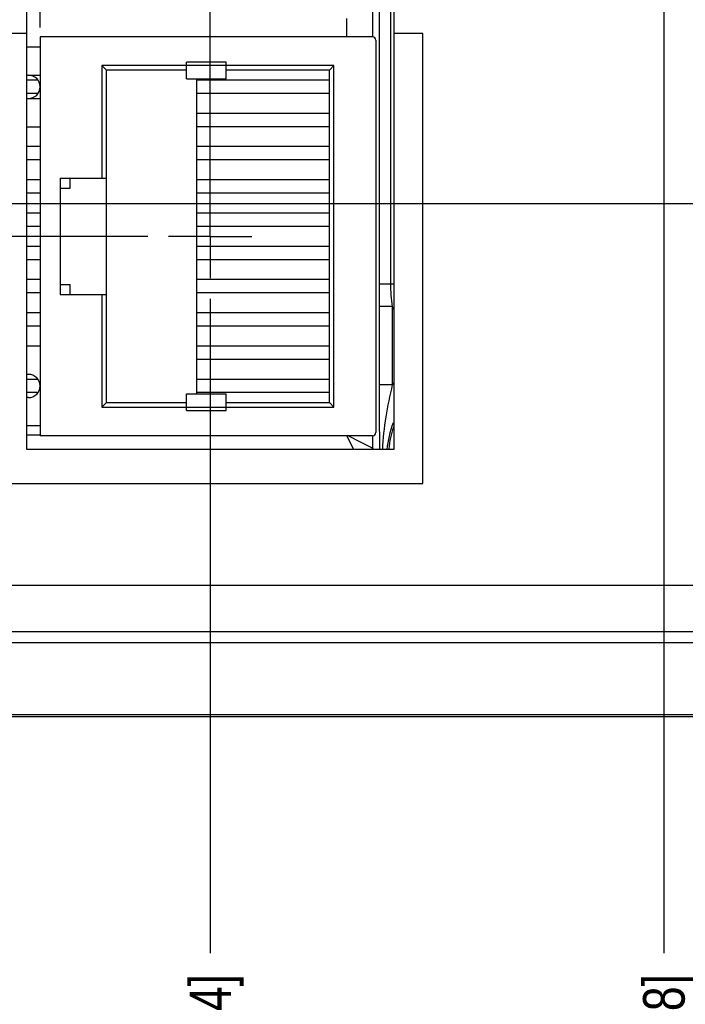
# Model space of a CAD drawing. Header units: inches. Extents: x 0 to 34, y 0 to 22.
# Tile 17 of 39: x 12.3 to 14.3, y 7.4 to 10.3. Entities that reach past the tile are written whole.
import ezdxf

# ---------------------------------------------------------------- set-up
doc = ezdxf.new("R2010")
doc.units = ezdxf.units.IN
doc.header["$LTSCALE"] = 1.87
doc.header["$MEASUREMENT"] = 0
doc.linetypes.add('CENTER', pattern=[0.6, 0.375, -0.075, 0.075, -0.075])
doc.layers.get('0').update_dxf_attribs({"linetype": 'CONTINUOUS'})
for name, color, linetype in [('02___PRT_ALL_AXES', 7, 'CONTINUOUS'), ('3_ALL_AXES', 7, 'CONTINUOUS'), ('5_ALL_CURVES', 7, 'CONTINUOUS'), ('ARTWORK', 7, 'CONTINUOUS'), ('DEFAULT_1', 7, 'CENTER'), ('DIMENSIONS', 7, 'CONTINUOUS')]:
    doc.layers.add(name, color=color, linetype=linetype)
doc.styles.get("Standard").update_dxf_attribs({"font": 'txt', "width": 0.8})
doc.dimstyles.new('DIMSTYLE_1', dxfattribs={"dimtxt": 0.125, "dimasz": 0.18, "dimexe": 0.125, "dimexo": 0.0625, "dimgap": 0.03125, "dimtad": 0, "dimtih": 1, "dimtoh": 1, "dimlfac": 0.5, "dimzin": 4, "dimdsep": 46, "dimtxsty": 'STANDARD', "dimblk": '_FILLED', "dimblk1": '_FILLED', "dimblk2": '_FILLED', "dimcen": 0.09, "dimadec": 0, "dimazin": 0, "dimtp": 0.001, "dimtm": 0.001, "dimtfac": 1, "dimtofl": 0, "dimtmove": 0, "dimatfit": 3, "dimldrblk": '_FILLED', "dimfxl": 1, "dimtolj": 1, "dimtzin": 4, "dimarcsym": 0})
doc.dimstyles.new('DIMSTYLE_3', dxfattribs={"dimtxt": 0.125, "dimasz": 0.18, "dimexe": 0.125, "dimexo": 0.0625, "dimgap": 0.03125, "dimtad": 0, "dimtih": 1, "dimtoh": 1, "dimlfac": 0.5, "dimzin": 4, "dimdsep": 46, "dimtxsty": 'STANDARD', "dimblk": '_FILLED', "dimblk1": '_FILLED', "dimblk2": '_FILLED', "dimcen": 0.09, "dimadec": 0, "dimazin": 0, "dimtp": 0.01, "dimtm": 0.01, "dimtfac": 1, "dimtofl": 0, "dimtmove": 0, "dimatfit": 3, "dimldrblk": '_FILLED', "dimfxl": 1, "dimtolj": 1, "dimtzin": 4, "dimarcsym": 0})

# ---------------------------------------------------------------- blocks, each defined once
blk = doc.blocks.new('*D5')
at = {"layer": 'DIMENSIONS', "color": 2, "linetype": 'CONTINUOUS'}
blk.add_line((12.8268, 9.4819), (12.8268, 7.5131), dxfattribs=at)
at = {"layer": 'DIMENSIONS', "color": 2, "linetype": 'CONTINUOUS', "insert": (12.7643, 7.4506), "char_height": 0.125, "width": 1.125, "attachment_point": 3, "rotation": 90, "line_spacing_factor": 0.9}
blk.add_mtext('2.46{\\Ftxt.shx;\\W1.000000;\\H0.125000; }[62.4]', dxfattribs=at)
blk = doc.blocks.new('_FILLED')
at = {"color": 0, "linetype": 'BYBLOCK'}
blk.add_solid([(0, 0), (-1, 0.174), (-1, -0.174)], dxfattribs=at)
blk = doc.blocks.new('*D6')
at = {"layer": 'DIMENSIONS', "color": 2, "linetype": 'CONTINUOUS'}
blk.add_line((14.6988, 9.5799), (14.6988, 7.5131), dxfattribs=at)
at = {"layer": 'DIMENSIONS', "color": 2, "linetype": 'CONTINUOUS', "insert": (14.6363, 7.4506), "char_height": 0.125, "width": 1.125, "attachment_point": 3, "rotation": 90, "line_spacing_factor": 0.9}
blk.add_mtext('3.39{\\Ftxt.shx;\\W1.000000;\\H0.125000; }[86.2]', dxfattribs=at)
blk = doc.blocks.new('*D7')
at = {"layer": 'DIMENSIONS', "color": 2, "linetype": 'CONTINUOUS'}
for p, q in [((14.6688, 11.0819), (14.6688, 10.9289)), ((14.6688, 10.9289), (14.191, 10.7072)), ((14.191, 10.7072), (14.191, 7.5131))]:
    blk.add_line(p, q, dxfattribs=at)
at = {"layer": 'DIMENSIONS', "color": 2, "linetype": 'CONTINUOUS', "insert": (14.1285, 7.4506), "char_height": 0.125, "width": 1.125, "attachment_point": 3, "rotation": 90, "line_spacing_factor": 0.9}
blk.add_mtext('3.38{\\Ftxt.shx;\\W1.000000;\\H0.125000; }[85.8]', dxfattribs=at)
blk = doc.blocks.new('*D10')
at = {"layer": 'DIMENSIONS', "color": 2, "linetype": 'CONTINUOUS'}
blk.add_line((14.5111, 9.7676), (7.101, 9.7676), dxfattribs=at)
at = {"layer": 'DIMENSIONS', "color": 2, "linetype": 'CONTINUOUS', "insert": (7.0385, 9.8301), "char_height": 0.125, "width": 1.025, "attachment_point": 3, "line_spacing_factor": 0.9}
blk.add_mtext('.78{\\Ftxt.shx;\\W1.000000;\\H0.125000; }[19.9]', dxfattribs=at)
blk = doc.blocks.new('*D13')
at = {"layer": 'DIMENSIONS', "color": 2, "linetype": 'CONTINUOUS'}
for p, q in [((11.8361, 11.2696), (11.7242, 11.1175)), ((14.4811, 11.2696), (11.8361, 11.2696)), ((11.7242, 11.1175), (7.101, 11.1175))]:
    blk.add_line(p, q, dxfattribs=at)
at = {"layer": 'DIMENSIONS', "color": 2, "linetype": 'CONTINUOUS', "insert": (7.0385, 11.18), "char_height": 0.125, "width": 0.925, "attachment_point": 3, "line_spacing_factor": 0.9}
blk.add_mtext('1.53{\\Ftxt.shx;\\W1.000000;\\H0.125000; }[39]', dxfattribs=at)
blk = doc.blocks.new('*D14')
at = {"layer": 'DIMENSIONS', "color": 2, "linetype": 'CONTINUOUS'}
blk.add_line((12.6391, 10.9696), (7.101, 10.9696), dxfattribs=at)
at = {"layer": 'DIMENSIONS', "color": 2, "linetype": 'CONTINUOUS', "insert": (7.0385, 11.0321), "char_height": 0.125, "width": 1.125, "attachment_point": 3, "line_spacing_factor": 0.9}
blk.add_mtext('1.38{\\Ftxt.shx;\\W1.000000;\\H0.125000; }[35.2]', dxfattribs=at)
blk = doc.blocks.new('*D19')
at = {"layer": 'DIMENSIONS', "color": 2, "linetype": 'CONTINUOUS'}
blk.add_line((12.6853, 12.7396), (7.101, 12.7396), dxfattribs=at)
at = {"layer": 'DIMENSIONS', "color": 2, "linetype": 'CONTINUOUS', "insert": (7.0385, 12.8021), "char_height": 0.125, "width": 1.125, "attachment_point": 3, "line_spacing_factor": 0.9}
blk.add_mtext('2.27{\\Ftxt.shx;\\W1.000000;\\H0.125000; }[57.6]', dxfattribs=at)
blk = doc.blocks.new('*D20')
at = {"layer": 'DIMENSIONS', "color": 2, "linetype": 'CONTINUOUS'}
blk.add_line((12.6853, 13.8396), (7.101, 13.8396), dxfattribs=at)
at = {"layer": 'DIMENSIONS', "color": 2, "linetype": 'CONTINUOUS', "insert": (7.0385, 13.9021), "char_height": 0.125, "width": 1.125, "attachment_point": 3, "line_spacing_factor": 0.9}
blk.add_mtext('2.82{\\Ftxt.shx;\\W1.000000;\\H0.125000; }[71.6]', dxfattribs=at)
blk = doc.blocks.new('*D21')
at = {"layer": 'DIMENSIONS', "color": 2, "linetype": 'CONTINUOUS'}
blk.add_line((14.4811, 14.2146), (7.101, 14.2146), dxfattribs=at)
at = {"layer": 'DIMENSIONS', "color": 2, "linetype": 'CONTINUOUS', "insert": (7.0385, 14.2771), "char_height": 0.125, "width": 1.125, "attachment_point": 3, "line_spacing_factor": 0.9}
blk.add_mtext('3.01{\\Ftxt.shx;\\W1.000000;\\H0.125000; }[76.4]', dxfattribs=at)
blk = doc.blocks.new('*D22')
at = {"layer": 'DIMENSIONS', "color": 2, "linetype": 'CONTINUOUS'}
blk.add_line((14.1536, 13.3196), (7.101, 13.3196), dxfattribs=at)
at = {"layer": 'DIMENSIONS', "color": 2, "linetype": 'CONTINUOUS', "insert": (7.0385, 13.3821), "char_height": 0.125, "width": 0.925, "attachment_point": 3, "line_spacing_factor": 0.9}
blk.add_mtext('2.56{\\Ftxt.shx;\\W1.000000;\\H0.125000; }[65]', dxfattribs=at)
blk = doc.blocks.new('*D23')
at = {"layer": 'DIMENSIONS', "color": 2, "linetype": 'CONTINUOUS'}
for p, q in [((7.5789, 9.6696), (7.366, 9.5632)), ((12.6391, 9.6696), (7.5789, 9.6696)), ((7.366, 9.5632), (7.101, 9.5632))]:
    blk.add_line(p, q, dxfattribs=at)
at = {"layer": 'DIMENSIONS', "color": 2, "linetype": 'CONTINUOUS', "insert": (7.0385, 9.6257), "char_height": 0.125, "width": 1.025, "attachment_point": 3, "line_spacing_factor": 0.9}
blk.add_mtext('.73{\\Ftxt.shx;\\W1.000000;\\H0.125000; }[18.6]', dxfattribs=at)
blk = doc.blocks.new('*D31')
at = {"layer": 'DIMENSIONS', "color": 2, "linetype": 'CONTINUOUS'}
blk.add_line((17.2625, 10.1541), (17.2625, 7.5131), dxfattribs=at)
at = {"layer": 'DIMENSIONS', "color": 2, "linetype": 'CONTINUOUS', "insert": (17.2, 7.4506), "char_height": 0.125, "width": 1.225, "attachment_point": 3, "rotation": 90, "line_spacing_factor": 0.9}
blk.add_mtext('4.68{\\Ftxt.shx;\\W1.000000;\\H0.125000; }[118.7]', dxfattribs=at)
blk = doc.blocks.new('*D32')
at = {"layer": 'DIMENSIONS', "color": 2, "linetype": 'CONTINUOUS'}
blk.add_line((19.3725, 10.1541), (19.3725, 7.5131), dxfattribs=at)
at = {"layer": 'DIMENSIONS', "color": 2, "linetype": 'CONTINUOUS', "insert": (19.31, 7.4506), "char_height": 0.125, "width": 1.225, "attachment_point": 3, "rotation": 90, "line_spacing_factor": 0.9}
blk.add_mtext('5.73{\\Ftxt.shx;\\W1.000000;\\H0.125000; }[145.5]', dxfattribs=at)
blk = doc.blocks.new('*D33')
at = {"layer": 'DIMENSIONS', "color": 2, "linetype": 'CONTINUOUS'}
blk.add_line((21.4825, 10.1541), (21.4825, 7.5131), dxfattribs=at)
at = {"layer": 'DIMENSIONS', "color": 2, "linetype": 'CONTINUOUS', "insert": (21.42, 7.4506), "char_height": 0.125, "width": 1.225, "attachment_point": 3, "rotation": 90, "line_spacing_factor": 0.9}
blk.add_mtext('6.79{\\Ftxt.shx;\\W1.000000;\\H0.125000; }[172.3]', dxfattribs=at)
blk = doc.blocks.new('*D34')
at = {"layer": 'DIMENSIONS', "color": 2, "linetype": 'CONTINUOUS'}
blk.add_line((23.5925, 10.1541), (23.5925, 7.5131), dxfattribs=at)
at = {"layer": 'DIMENSIONS', "color": 2, "linetype": 'CONTINUOUS', "insert": (23.53, 7.4506), "char_height": 0.125, "width": 1.225, "attachment_point": 3, "rotation": 90, "line_spacing_factor": 0.9}
blk.add_mtext('7.84{\\Ftxt.shx;\\W1.000000;\\H0.125000; }[199.1]', dxfattribs=at)
blk = doc.blocks.new('*D36')
at = {"layer": 'DIMENSIONS', "color": 2, "linetype": 'CONTINUOUS'}
blk.add_line((20.4276, 10.534), (20.4276, 7.5131), dxfattribs=at)
at = {"layer": 'DIMENSIONS', "color": 2, "linetype": 'CONTINUOUS', "insert": (20.3651, 7.4506), "char_height": 0.125, "width": 1.225, "attachment_point": 3, "rotation": 90, "line_spacing_factor": 0.9}
blk.add_mtext('6.26{\\Ftxt.shx;\\W1.000000;\\H0.125000; }[158.9]', dxfattribs=at)

msp = doc.modelspace()

# ---------------------------------------------------------------- linework, layer by layer
at = {"color": 3, "linetype": 'CONTINUOUS'}
for p, q in [((13.3788, 11.6306), (13.3788, 9.0286)), ((12.2748, 9.0286), (12.2748, 10.4251)), ((13.3788, 9.0286), (12.2748, 9.0286))]:
    msp.add_line(p, q, dxfattribs=at)
at = {"color": 7, "linetype": 'CONTINUOUS'}
for p, q in [((13.3689, 11.428), (13.3689, 9.5272)), ((13.3148, 10.3476), (13.3148, 10.2696)), ((13.3348, 10.3476), (13.3348, 9.5272)), ((13.2361, 10.3256), (13.2361, 10.2696)), ((12.3149, 10.2696), (12.3149, 9.0696)), ((13.3149, 10.2696), (12.3149, 10.2696)), ((13.3249, 10.2596), (13.3249, 9.0796)), ((12.7549, 10.1436), (12.7549, 10.1936)), ((12.8749, 10.1936), (12.7549, 10.1936)), ((12.8749, 10.1436), (12.8749, 10.1936)), ((12.5009, 10.1836), (12.5009, 9.8446)), ((12.5009, 10.1836), (12.5149, 10.1696)), ((13.1989, 10.1836), (12.5009, 10.1836)), ((12.5149, 9.1696), (12.5149, 10.1696)), ((12.7549, 10.1696), (12.5149, 10.1696)), ((13.1849, 10.1696), (12.8749, 10.1696)), ((13.1989, 10.1836), (13.1849, 10.1696)), ((13.1849, 9.1696), (13.1849, 10.1696)), ((13.1989, 9.1556), (13.1989, 10.1836)), ((12.2748, 10.1546), (12.3149, 10.1546)), ((12.3066, 10.1396), (12.2748, 10.1396)), ((12.7549, 10.1436), (12.8749, 10.1436)), ((12.7849, 10.1436), (12.7849, 9.1956)), ((13.1849, 10.1396), (12.7849, 10.1396)), ((12.3066, 10.0996), (12.2748, 10.0996)), ((12.2748, 10.0846), (12.3149, 10.0846)), ((13.1849, 10.0996), (12.7849, 10.0996)), ((13.1849, 10.0396), (12.7849, 10.0396)), ((12.2748, 9.9996), (12.3149, 9.9996)), ((13.1849, 9.9996), (12.7849, 9.9996)), ((12.3149, 9.9396), (12.2748, 9.9396)), ((13.1849, 9.9396), (12.7849, 9.9396)), ((12.3149, 9.8996), (12.2748, 9.8996)), ((13.1849, 9.8996), (12.7849, 9.8996)), ((12.3149, 9.8396), (12.2748, 9.8396)), ((12.3749, 9.8446), (12.3749, 9.4946)), ((12.3749, 9.8446), (12.5149, 9.8446)), ((12.4049, 9.8146), (12.4049, 9.8446)), ((13.1849, 9.8396), (12.7849, 9.8396)), ((12.3749, 9.8146), (12.4049, 9.8146)), ((12.3149, 9.7996), (12.2748, 9.7996)), ((13.1849, 9.7996), (12.7849, 9.7996)), ((12.3149, 9.7396), (12.2748, 9.7396)), ((13.1849, 9.7396), (12.7849, 9.7396)), ((12.3149, 9.6996), (12.2748, 9.6996)), ((13.1849, 9.6996), (12.7849, 9.6996)), ((12.3149, 9.6396), (12.2748, 9.6396)), ((13.1849, 9.6396), (12.7849, 9.6396)), ((12.3149, 9.5996), (12.2748, 9.5996)), ((13.1849, 9.5996), (12.7849, 9.5996)), ((12.3149, 9.5396), (12.2748, 9.5396)), ((13.1849, 9.5396), (12.7849, 9.5396)), ((12.3749, 9.5246), (12.4049, 9.5246)), ((12.4049, 9.4946), (12.4049, 9.5246)), ((13.3348, 9.5272), (13.3788, 9.5272)), ((13.3348, 9.5272), (13.3348, 9.4611)), ((12.3149, 9.4996), (12.2748, 9.4996)), ((12.3749, 9.4946), (12.5149, 9.4946)), ((12.5009, 9.4946), (12.5009, 9.1556)), ((13.1849, 9.4996), (12.7849, 9.4996)), ((13.3348, 9.4611), (13.3348, 9.2215)), ((13.3741, 9.4585), (13.3348, 9.4585)), ((13.3741, 9.4585), (13.3741, 9.2232)), ((12.3149, 9.4396), (12.2748, 9.4396)), ((13.1849, 9.4396), (12.7849, 9.4396)), ((12.3149, 9.3996), (12.2748, 9.3996)), ((13.1849, 9.3996), (12.7849, 9.3996)), ((13.1849, 9.3396), (12.7849, 9.3396)), ((13.1849, 9.2996), (12.7849, 9.2996)), ((12.2799, 9.2546), (12.2748, 9.2546)), ((12.3077, 9.2396), (12.2748, 9.2396)), ((13.1849, 9.2396), (12.7849, 9.2396)), ((13.3741, 9.2232), (13.3348, 9.2232)), ((12.3066, 9.1996), (12.2748, 9.1996)), ((12.2799, 9.1846), (12.2748, 9.1846)), ((12.7549, 9.1456), (12.7549, 9.1956)), ((12.7549, 9.1956), (12.8749, 9.1956)), ((13.1849, 9.1996), (12.7849, 9.1996)), ((12.8749, 9.1456), (12.8749, 9.1956)), ((12.5009, 9.1556), (12.5149, 9.1696)), ((12.5009, 9.1556), (13.1989, 9.1556)), ((12.5149, 9.1696), (12.7549, 9.1696)), ((12.8749, 9.1696), (13.1849, 9.1696)), ((13.1989, 9.1556), (13.1849, 9.1696)), ((12.7549, 9.1456), (12.8749, 9.1456)), ((13.3351, 9.1055), (13.3353, 9.0601)), ((12.3149, 9.0722), (12.2748, 9.0722)), ((13.3149, 9.0696), (12.3149, 9.0696)), ((13.2373, 9.0696), (13.2579, 9.0286)), ((13.2822, 9.0491), (13.2412, 9.0696)), ((13.3148, 9.0696), (13.3148, 9.0328)), ((13.3148, 9.0328), (13.2822, 9.0491)), ((13.3353, 9.0601), (13.3354, 9.0287)), ((13.3148, 9.0328), (13.319, 9.0286)), ((15.7728, 8.4466), (10.1128, 8.4466)), ((10.1043, 8.2254), (15.8263, 8.2254)), ((15.7728, 8.2306), (10.1128, 8.2306))]:
    msp.add_line(p, q, dxfattribs=at)
for centre, radius, start, end in [((13.3149, 10.2596), 0.01, 0, 90), ((12.2799, 10.1196), 0.035, 270, 90), ((13.5156, 9.5271), 0.1572, 205.8605, 209.0703), ((12.2799, 9.2196), 0.035, 270, 90), ((36.9162, 9.2305), 23.5814, 180.02194, 180.30379), ((13.6626, 8.9996), 0.3649, 141.1445, 142.2205), ((13.6626, 8.9996), 0.3059, 159.1573, 174.5587), ((13.6626, 8.9996), 0.3007, 161.4334, 174.0498), ((13.3149, 9.0796), 0.01, 270, 360), ((13.2757, 9.0328), 0.039, 353.7202, 359.965)]:
    msp.add_arc(centre, radius, start, end, dxfattribs=at)
msp.add_open_spline([(13.3689, 9.5272), (13.3689, 9.5042), (13.371, 9.4813), (13.3741, 9.4585)], degree=3, dxfattribs=at)
msp.add_open_spline([(13.3741, 9.2232), (13.3668, 9.1911), (13.3531, 9.1269), (13.3459, 9.0614), (13.3445, 9.0287)], degree=3, knots=[0, 0, 0, 0, 0.500664, 1, 1, 1, 1], dxfattribs=at)
at = {"layer": '02___PRT_ALL_AXES', "color": 3, "linetype": 'CONTINUOUS'}
for p, q in [((15.4769, 8.6196), (9.6756, 8.6196)), ((15.5439, 8.4796), (9.6756, 8.4796))]:
    msp.add_line(p, q, dxfattribs=at)
at = {"layer": '3_ALL_AXES', "color": 7, "linetype": 'CONTINUOUS'}
for p, q in [((12.2748, 10.2396), (12.3149, 10.2396)), ((12.3149, 9.3396), (12.2748, 9.3396)), ((12.3149, 9.0996), (12.2748, 9.0996))]:
    msp.add_line(p, q, dxfattribs=at)
at = {"layer": '5_ALL_CURVES', "color": 40, "linetype": 'CONTINUOUS'}
msp.add_line((12.3149, 10.2976), (12.3149, 10.3476), dxfattribs=at)
at = {"layer": 'ARTWORK', "color": 40, "linetype": 'CONTINUOUS'}
for p, q in [((12.2749, 10.28), (12.1905, 10.28)), ((13.4662, 10.28), (13.3788, 10.28)), ((13.4662, 8.9267), (13.4662, 10.28)), ((12.1905, 8.9267), (13.4662, 8.9267))]:
    msp.add_line(p, q, dxfattribs=at)
at = {"layer": 'DEFAULT_1', "color": 7, "linetype": 'CENTER'}
for q in [(12.8268, 10.8444), (12.7016, 9.6696), (12.8268, 9.5444), (12.952, 9.6696)]:
    msp.add_line((12.8268, 9.6696), q, dxfattribs=at)

# ---------------------------------------------------------------- dimensions: what is measured, and where the dimension line sits
at = {"layer": 'DIMENSIONS', "color": 2, "linetype": 'CONTINUOUS'}
for feature_location, offset, dtype, origin, dimstyle, picture, middle in [((14.4811, 14.2146), (-7.3801, 0), 0, (14.5436, 8.2013), 'DIMSTYLE_3', '*D21', (6.476, 14.2146)), ((12.6853, 13.8396), (-5.5844, 0), 0, (12.7478, 8.2013), 'DIMSTYLE_3', '*D20', (6.476, 13.8396)), ((14.1536, 13.3196), (-7.0526, 0), 0, (14.2161, 8.2013), 'DIMSTYLE_3', '*D22', (6.576, 13.3196)), ((12.6853, 12.7396), (-5.5844, 0), 0, (12.7478, 8.2013), 'DIMSTYLE_3', '*D19', (6.476, 12.7396)), ((14.4811, 11.2696), (-7.3801, -0.1521), 0, (14.5436, 8.2013), 'DIMSTYLE_3', '*D13', (6.576, 11.1175)), ((14.6688, 11.0819), (-0.4778, -3.5688), 0, (7.9125, 11.1444), 'DIMSTYLE_1', '*D7', (14.191, 6.8881)), ((12.6391, 10.9696), (-5.5382, 0), 0, (12.7016, 8.2013), 'DIMSTYLE_3', '*D14', (6.476, 10.9696)), ((20.4276, 10.534), (0, -3.0209), 1, (7.9125, 10.5965), 'DIMSTYLE_3', '*D36', (20.4276, 6.8381)), ((17.26253, 10.15411), (0, -2.641), 1, (7.91249, 10.21661), 'DIMSTYLE_3', '*D31', (17.26253, 6.83811)), ((19.3725, 10.1541), (0, -2.641), 1, (7.9125, 10.2166), 'DIMSTYLE_3', '*D32', (19.3725, 6.8381)), ((21.48253, 10.15411), (0, -2.641), 1, (7.91249, 10.21661), 'DIMSTYLE_3', '*D33', (21.48253, 6.83811)), ((23.5925, 10.1541), (0, -2.641), 1, (7.9125, 10.2166), 'DIMSTYLE_3', '*D34', (23.5925, 6.8381)), ((14.5111, 9.7676), (-7.4102, 0), 0, (14.5736, 8.2013), 'DIMSTYLE_3', '*D10', (6.526, 9.7676)), ((12.6391, 9.6696), (-5.5382, -0.1064), 0, (12.7016, 8.2013), 'DIMSTYLE_3', '*D23', (6.526, 9.5632)), ((14.6988, 9.5799), (0, -2.0668), 1, (7.9125, 9.6424), 'DIMSTYLE_1', '*D6', (14.6988, 6.8881)), ((12.8268, 9.4819), (0, -1.9688), 1, (7.9125, 9.5444), 'DIMSTYLE_1', '*D5', (12.8268, 6.8881))]:
    dim = msp.add_ordinate_dim(feature_location=feature_location, offset=offset, dtype=dtype, origin=origin, dimstyle=dimstyle, dxfattribs=at)
    dim.commit()
    dim.dimension.update_dxf_attribs({"geometry": picture, "text_midpoint": middle})

doc.saveas('drawing.dxf')
